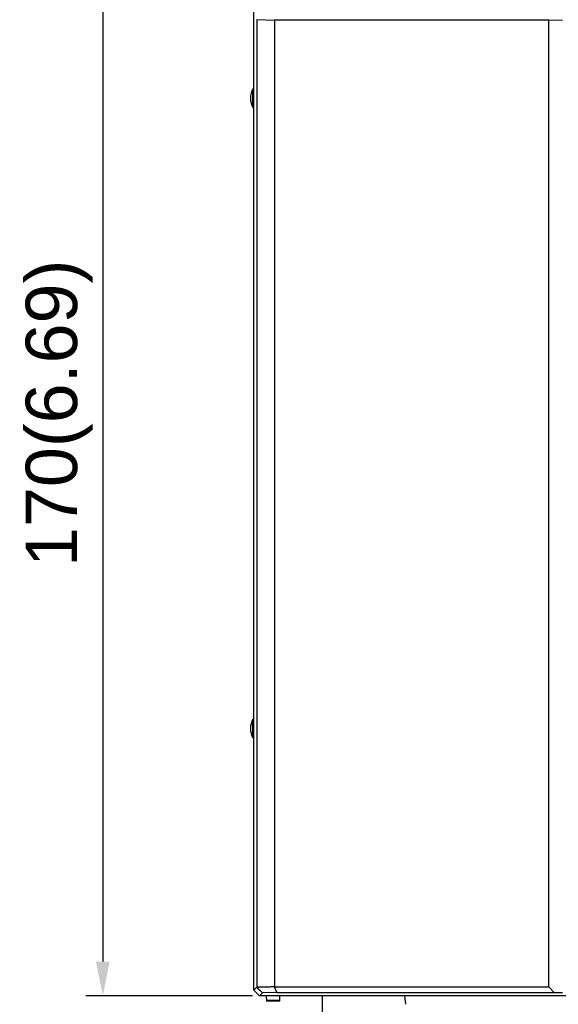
# Model space of a CAD drawing. Header units: millimetres. Extents: x 1895 to 2561, y -1570 to -291.
# Tile 46 of 61: x 2094 to 2172, y -742 to -598. Entities that reach past the tile are written whole.
import ezdxf

# ---------------------------------------------------------------- set-up
doc = ezdxf.new("R2010")
doc.units = ezdxf.units.MM
doc.header["$LTSCALE"] = 23.1
doc.header["$PDMODE"] = 3
doc.header["$PDSIZE"] = 0.31
doc.layers.get('0').update_dxf_attribs({"linetype": 'CONTINUOUS'})
doc.layers.get('Defpoints').update_dxf_attribs({"linetype": 'CONTINUOUS'})
doc.layers.add('02___PRT_ALL_AXES', color=7, linetype='CONTINUOUS')
doc.styles.get("Standard").update_dxf_attribs({"font": 'arial.ttf'})
doc.dimstyles.new('DIMSTYLE_2$0', dxfattribs={"dimtxt": 2.5, "dimasz": 3, "dimexe": 0.18, "dimexo": 0.0625, "dimgap": 0.09, "dimtad": 1, "dimdec": 0, "dimdsep": 46, "dimtxsty": 'Standard', "dimblk": '_FILLED', "dimcen": 0.09, "dimadec": 0, "dimazin": 0, "dimtp": 0.01, "dimtm": 0.01, "dimtfac": 1, "dimtdec": 0, "dimtofl": 0, "dimtmove": 0, "dimatfit": 3, "dimldrblk": '_FILLED', "dimfxl": 0, "dimtolj": 1, "dimarcsym": 0})

# ---------------------------------------------------------------- blocks, each defined once
blk = doc.blocks.new('_FILLED')
at = {"color": 0, "linetype": 'ByBlock'}
blk.add_solid([(0, 0), (-1, 0.2), (-1, -0.2)], dxfattribs=at)
blk = doc.blocks.new('*D10')
at = {"color": 0, "linetype": 'Continuous', "lineweight": -2}
for p, q in [((2127.87, -570.72), (2103.53, -570.72)), ((2106.03, -575.72), (2106.03, -735.72)), ((2127.87, -740.72), (2103.53, -740.72))]:
    blk.add_line(p, q, dxfattribs=at)
at = {"layer": 'Defpoints', "color": 0, "linetype": 'Continuous'}
for p in [(2128.87, -570.72), (2106.03, -740.72), (2128.87, -740.72)]:
    blk.add_point(p, dxfattribs=at)
at = {"color": 0, "linetype": 'Continuous', "lineweight": -2, "xscale": 5, "yscale": 5, "zscale": 5}
for p, rotation in [((2106.03, -570.72), 90), ((2106.03, -740.72), 270)]:
    blk.add_blockref('_FILLED', p, dxfattribs=dict(at, rotation=rotation))
at = {"color": 0, "linetype": 'Continuous', "insert": (2094.78, -655.72), "char_height": 7.5, "width": 14.9442, "attachment_point": 2, "rotation": 90, "line_spacing_factor": 0.9}
blk.add_mtext('\\A1;170(6.69)', dxfattribs=at)

msp = doc.modelspace()

# ---------------------------------------------------------------- linework, layer by layer
at = {"color": 0, "linetype": 'Continuous'}
for p, q in [((2128.07, -739.923), (2128.07, -571.522)), ((2128.515, -598.27), (2128.515, -739.481)), ((2128.515, -598.27), (2131.08, -598.336)), ((2131.08, -598.336), (2131.08, -739.43)), ((2128.515, -739.485), (2128.07, -739.923)), ((2128.87, -740.723), (2128.07, -739.923)), ((2131.406, -740.232), (2131.087, -739.428)), ((2129.306, -740.286), (2128.87, -740.723)), ((2212.27, -740.723), (2128.87, -740.723)), ((2131.406, -740.232), (2129.306, -740.286)), ((2129.87, -740.723), (2129.912, -741.523)), ((2129.904, -741.376), (2131.836, -741.376)), ((2131.828, -741.523), (2131.87, -740.723)), ((2138.07, -748.223), (2138.07, -740.723)), ((2150.223, -741.966), (2150.07, -740.723)), ((2171.849, -740.232), (2173.07, -740.264)), ((2131.828, -741.523), (2129.912, -741.523))]:
    msp.add_line(p, q, dxfattribs=at)
msp.add_open_spline([(2128.509, -739.485), (2128.772, -739.754), (2129.043, -740.017), (2129.306, -740.286)], degree=3, dxfattribs=at)
msp.add_open_spline([(2131.08, -739.43), (2130.867, -739.435), (2130.439, -739.443), (2129.798, -739.457), (2129.157, -739.483), (2128.729, -739.476), (2128.515, -739.481)], degree=3, knots=[0, 0, 0, 0, 0.2499999, 0.5000061, 0.750026, 1, 1, 1, 1], dxfattribs=at)
at = {"layer": '02___PRT_ALL_AXES', "color": 0, "linetype": 'Continuous'}
for p, q in [((2171.07, -598.336), (2131.08, -598.336)), ((2171.07, -598.336), (2173.07, -598.283)), ((2171.07, -739.433), (2171.07, -598.336)), ((2127.896, -611.083), (2127.896, -608.362)), ((2127.896, -703.083), (2127.896, -700.362)), ((2131.089, -739.433), (2171.07, -739.433)), ((2171.849, -740.232), (2171.07, -739.433)), ((2131.406, -740.232), (2171.849, -740.232))]:
    msp.add_line(p, q, dxfattribs=at)
for centre in [(2130.57, -609.723), (2130.57, -701.723)]:
    msp.add_arc(centre, 3, 153.03761, 206.96239, dxfattribs=at)

# ---------------------------------------------------------------- dimensions: what is measured, and where the dimension line sits
at = {"color": 0, "linetype": 'Continuous'}
dim = msp.add_linear_dim(base=(2106.027, -740.723), p1=(2128.87, -570.723), p2=(2128.87, -740.723), angle=270, text='<>(6.69)', dimstyle='DIMSTYLE_2$0', override={"dimscale": 2.5, "dimtxt": 3, "dimasz": 2, "dimexe": 1, "dimexo": 0.4, "dimgap": 0.5, "dimtad": 3, "dimdec": 2}, dxfattribs=at)
dim.commit()
dim.dimension.update_dxf_attribs({"geometry": '*D10', "text_midpoint": (2106.027, -655.723), "dimtype": 160})

doc.saveas('drawing.dxf')
